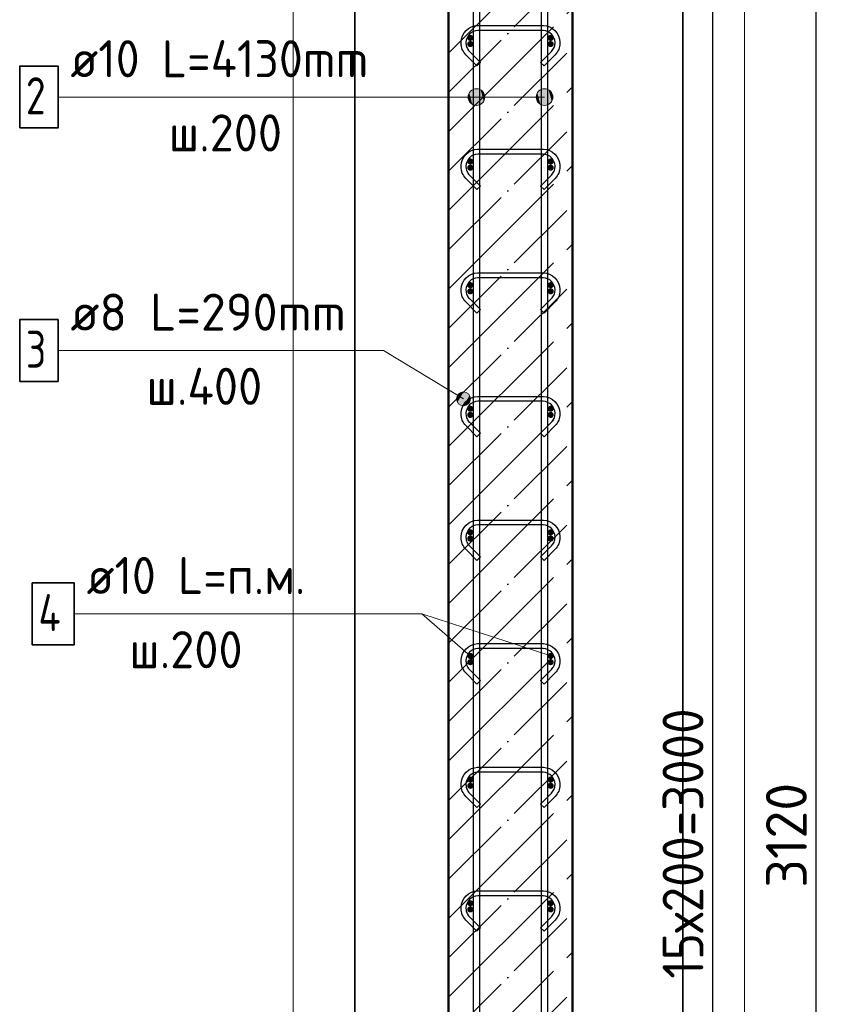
# Model space of a CAD drawing. Header units: millimetres. Extents: x 9402 to 69898, y -2829 to 22870.
# Tile 15 of 69: x 12891 to 14216, y 8089 to 9682. Entities that reach past the tile are written whole.
import ezdxf

# ---------------------------------------------------------------- set-up
doc = ezdxf.new("R2010")
doc.units = ezdxf.units.MM
doc.header["$PDMODE"] = 65
doc.linetypes.add('______11', pattern=[150, 120, -15, 0, -15])
doc.linetypes.add('______5', pattern=[330, 240, -30, 30, -30])
for name, color, linetype, lineweight in [('Standard', 7, 'Continuous', 25), ('Арм.стержн. Арматура края', 96, 'Continuous', 35), ('Арм.стержн. вертикальными 1', 22, 'Continuous', 35), ('Арм.стержн.горизонт. 1', 180, 'Continuous', 35), ('Размерная линия_ общее', 7, 'Continuous', 13)]:
    doc.layers.add(name, color=color, linetype=linetype, lineweight=lineweight)
doc.layers.add('Арм.стержн.Стяжки', color=7, linetype='Continuous', lineweight=35, true_color=0x501e0f)
doc.styles.add('ISOCPEUR', font='ISOCPEUR')
doc.dimstyles.new('DIMSTYLE_5', dxfattribs={"dimtxt": 66, "dimasz": 75, "dimexe": 0, "dimexo": 0, "dimgap": 33, "dimtad": 2, "dimdec": 0, "dimrnd": 5, "dimzin": 12, "dimdsep": 46, "dimtxsty": 'ISOCPEUR', "dimblk1": 'ALL_ML_STRICH', "dimblk2": 'ALL_ML_STRICH', "dimsah": 1, "dimcen": 0, "dimclrd": 7, "dimclre": 256, "dimclrt": 7, "dimadec": 0, "dimazin": 0, "dimtfac": 1, "dimtdec": 0, "dimtix": 1, "dimtmove": 2, "dimatfit": 3, "dimfxl": 0, "dimtzin": 0, "dimlwd": 0, "dimlwe": -3, "dimarcsym": 0})

# ---------------------------------------------------------------- blocks, each defined once
blk = doc.blocks.new('ALL_ML_STRICH')
at = {"color": 0, "linetype": 'ByBlock', "lineweight": -2}
for p, q in [((0, -0.5), (0, 0.5)), ((-0.3, -0.3), (0.3, 0.3)), ((-1, 0), (0.5, 0))]:
    blk.add_line(p, q, dxfattribs=at)
blk = doc.blocks.new('*D26')
at = {"layer": 'DEFPOINTS', "color": 7, "linetype": 'Continuous', "lineweight": 13, "transparency": 33554687}
for p in [(13880.9, 9912.6), (13909.5, 6792.6), (14178.8, 6792.6)]:
    blk.add_point(p, dxfattribs=at)
at = {"layer": 'Размерная линия_ общее', "color": 253, "linetype": 'Continuous', "lineweight": -2, "true_color": 0xa0a0a0, "transparency": 33554687}
for p, q in [((13900.9, 9912.6), (14178.8, 9912.6)), ((13929.5, 6792.6), (14178.8, 6792.6))]:
    blk.add_line(p, q, dxfattribs=at)
at = {"layer": 'Размерная линия_ общее', "color": 7, "linetype": 'Continuous', "lineweight": -2, "transparency": 33554687}
blk.add_line((14178.8, 6792.6), (14178.8, 9912.6), dxfattribs=at)
at = {"layer": 'Размерная линия_ общее', "color": 7, "linetype": 'Continuous', "lineweight": 13, "transparency": 33554687, "xscale": 75, "yscale": 75, "zscale": 75}
for p, rotation in [((14178.8, 9912.6), 90), ((14178.8, 6792.6), 270)]:
    blk.add_blockref('ALL_ML_STRICH', p, dxfattribs=dict(at, rotation=rotation))
at = {"layer": 'Размерная линия_ общее', "color": 7, "linetype": 'Continuous', "lineweight": 13, "transparency": 33554687, "insert": (14130.8, 8362.5), "char_height": 66, "width": 264, "attachment_point": 5, "rotation": 90, "style": 'ISOCPEUR'}
blk.add_mtext('\\A1;{3120}', dxfattribs=at)
blk = doc.blocks.new('*D29')
at = {"layer": 'DEFPOINTS', "color": 7, "linetype": 'Continuous', "lineweight": 13, "transparency": 33554687}
for p in [(13749.7, 9852.6), (13749.7, 6852.6), (14011.6, 6852.6)]:
    blk.add_point(p, dxfattribs=at)
at = {"layer": 'Размерная линия_ общее', "color": 253, "linetype": 'Continuous', "lineweight": -2, "true_color": 0xa0a0a0, "transparency": 33554687}
for p, q in [((13769.7, 9852.6), (14011.6, 9852.6)), ((13769.7, 6852.6), (14011.6, 6852.6))]:
    blk.add_line(p, q, dxfattribs=at)
at = {"layer": 'Размерная линия_ общее', "color": 7, "linetype": 'Continuous', "lineweight": -2, "transparency": 33554687}
blk.add_line((14011.6, 6852.6), (14011.6, 9852.6), dxfattribs=at)
at = {"layer": 'Размерная линия_ общее', "color": 7, "linetype": 'Continuous', "lineweight": 13, "transparency": 33554687, "xscale": 75, "yscale": 75, "zscale": 75}
for p, rotation in [((14011.6, 9852.6), 90), ((14011.6, 6852.6), 270)]:
    blk.add_blockref('ALL_ML_STRICH', p, dxfattribs=dict(at, rotation=rotation))
at = {"layer": 'Размерная линия_ общее', "color": 7, "linetype": 'Continuous', "lineweight": 13, "transparency": 33554687, "insert": (13930.6, 8130.6), "char_height": 66, "width": 3.3, "attachment_point": 1, "rotation": 90, "line_spacing_factor": 0.60241, "style": 'ISOCPEUR'}
blk.add_mtext('\\W0.91;15х200=3000', dxfattribs=at)

msp = doc.modelspace()

# ---------------------------------------------------------------- hatches: boundary and pattern name
at = {"layer": 'Арм.стержн. Арматура края', "linetype": 'Continuous', "lineweight": 50, "transparency": 33554687}
for points in [[(13624.7, 9642.6), (13624.3, 9644.5), (13623.2, 9646.1), (13621.6, 9647.2), (13619.7, 9647.6), (13617.8, 9647.2), (13616.1, 9646.1), (13615.1, 9644.5), (13614.7, 9642.6), (13615.1, 9640.7), (13616.1, 9639.1), (13617.8, 9638), (13619.7, 9637.6), (13621.6, 9638), (13623.2, 9639.1), (13624.3, 9640.7)], [(13754.7, 9642.6), (13754.3, 9644.5), (13753.2, 9646.1), (13751.6, 9647.2), (13749.7, 9647.6), (13747.8, 9647.2), (13746.1, 9646.1), (13745.1, 9644.5), (13744.7, 9642.6), (13745.1, 9640.7), (13746.1, 9639.1), (13747.8, 9638), (13749.7, 9637.6), (13751.6, 9638), (13753.2, 9639.1), (13754.3, 9640.7)], [(13624.7, 9442.6), (13624.3, 9444.5), (13623.2, 9446.1), (13621.6, 9447.2), (13619.7, 9447.6), (13617.8, 9447.2), (13616.1, 9446.1), (13615.1, 9444.5), (13614.7, 9442.6), (13615.1, 9440.7), (13616.1, 9439.1), (13617.8, 9438), (13619.7, 9437.6), (13621.6, 9438), (13623.2, 9439.1), (13624.3, 9440.7)], [(13754.7, 9442.6), (13754.3, 9444.5), (13753.2, 9446.1), (13751.6, 9447.2), (13749.7, 9447.6), (13747.8, 9447.2), (13746.1, 9446.1), (13745.1, 9444.5), (13744.7, 9442.6), (13745.1, 9440.7), (13746.1, 9439.1), (13747.8, 9438), (13749.7, 9437.6), (13751.6, 9438), (13753.2, 9439.1), (13754.3, 9440.7)], [(13624.7, 9242.6), (13624.3, 9244.5), (13623.2, 9246.1), (13621.6, 9247.2), (13619.7, 9247.6), (13617.8, 9247.2), (13616.1, 9246.1), (13615.1, 9244.5), (13614.7, 9242.6), (13615.1, 9240.7), (13616.1, 9239.1), (13617.8, 9238), (13619.7, 9237.6), (13621.6, 9238), (13623.2, 9239.1), (13624.3, 9240.7)], [(13754.7, 9242.6), (13754.3, 9244.5), (13753.2, 9246.1), (13751.6, 9247.2), (13749.7, 9247.6), (13747.8, 9247.2), (13746.1, 9246.1), (13745.1, 9244.5), (13744.7, 9242.6), (13745.1, 9240.7), (13746.1, 9239.1), (13747.8, 9238), (13749.7, 9237.6), (13751.6, 9238), (13753.2, 9239.1), (13754.3, 9240.7)], [(13624.7, 9042.6), (13624.3, 9044.5), (13623.2, 9046.1), (13621.6, 9047.2), (13619.7, 9047.6), (13617.8, 9047.2), (13616.1, 9046.1), (13615.1, 9044.5), (13614.7, 9042.6), (13615.1, 9040.7), (13616.1, 9039.1), (13617.8, 9038), (13619.7, 9037.6), (13621.6, 9038), (13623.2, 9039.1), (13624.3, 9040.7)], [(13754.7, 9042.6), (13754.3, 9044.5), (13753.2, 9046.1), (13751.6, 9047.2), (13749.7, 9047.6), (13747.8, 9047.2), (13746.1, 9046.1), (13745.1, 9044.5), (13744.7, 9042.6), (13745.1, 9040.7), (13746.1, 9039.1), (13747.8, 9038), (13749.7, 9037.6), (13751.6, 9038), (13753.2, 9039.1), (13754.3, 9040.7)], [(13624.7, 8842.6), (13624.3, 8844.5), (13623.2, 8846.1), (13621.6, 8847.2), (13619.7, 8847.6), (13617.8, 8847.2), (13616.1, 8846.1), (13615.1, 8844.5), (13614.7, 8842.6), (13615.1, 8840.7), (13616.1, 8839.1), (13617.8, 8838), (13619.7, 8837.6), (13621.6, 8838), (13623.2, 8839.1), (13624.3, 8840.7)], [(13754.7, 8842.6), (13754.3, 8844.5), (13753.2, 8846.1), (13751.6, 8847.2), (13749.7, 8847.6), (13747.8, 8847.2), (13746.1, 8846.1), (13745.1, 8844.5), (13744.7, 8842.6), (13745.1, 8840.7), (13746.1, 8839.1), (13747.8, 8838), (13749.7, 8837.6), (13751.6, 8838), (13753.2, 8839.1), (13754.3, 8840.7)], [(13624.7, 8642.6), (13624.3, 8644.5), (13623.2, 8646.1), (13621.6, 8647.2), (13619.7, 8647.6), (13617.8, 8647.2), (13616.1, 8646.1), (13615.1, 8644.5), (13614.7, 8642.6), (13615.1, 8640.7), (13616.1, 8639.1), (13617.8, 8638), (13619.7, 8637.6), (13621.6, 8638), (13623.2, 8639.1), (13624.3, 8640.7)], [(13754.7, 8642.6), (13754.3, 8644.5), (13753.2, 8646.1), (13751.6, 8647.2), (13749.7, 8647.6), (13747.8, 8647.2), (13746.1, 8646.1), (13745.1, 8644.5), (13744.7, 8642.6), (13745.1, 8640.7), (13746.1, 8639.1), (13747.8, 8638), (13749.7, 8637.6), (13751.6, 8638), (13753.2, 8639.1), (13754.3, 8640.7)], [(13624.7, 8442.6), (13624.3, 8444.5), (13623.2, 8446.1), (13621.6, 8447.2), (13619.7, 8447.6), (13617.8, 8447.2), (13616.1, 8446.1), (13615.1, 8444.5), (13614.7, 8442.6), (13615.1, 8440.7), (13616.1, 8439.1), (13617.8, 8438), (13619.7, 8437.6), (13621.6, 8438), (13623.2, 8439.1), (13624.3, 8440.7)], [(13754.7, 8442.6), (13754.3, 8444.5), (13753.2, 8446.1), (13751.6, 8447.2), (13749.7, 8447.6), (13747.8, 8447.2), (13746.1, 8446.1), (13745.1, 8444.5), (13744.7, 8442.6), (13745.1, 8440.7), (13746.1, 8439.1), (13747.8, 8438), (13749.7, 8437.6), (13751.6, 8438), (13753.2, 8439.1), (13754.3, 8440.7)], [(13624.7, 8242.6), (13624.3, 8244.5), (13623.2, 8246.1), (13621.6, 8247.2), (13619.7, 8247.6), (13617.8, 8247.2), (13616.1, 8246.1), (13615.1, 8244.5), (13614.7, 8242.6), (13615.1, 8240.7), (13616.1, 8239.1), (13617.8, 8238), (13619.7, 8237.6), (13621.6, 8238), (13623.2, 8239.1), (13624.3, 8240.7)], [(13754.7, 8242.6), (13754.3, 8244.5), (13753.2, 8246.1), (13751.6, 8247.2), (13749.7, 8247.6), (13747.8, 8247.2), (13746.1, 8246.1), (13745.1, 8244.5), (13744.7, 8242.6), (13745.1, 8240.7), (13746.1, 8239.1), (13747.8, 8238), (13749.7, 8237.6), (13751.6, 8238), (13753.2, 8239.1), (13754.3, 8240.7)]]:
    msp.add_hatch(color=4, dxfattribs=at).paths.add_polyline_path(points)
at = {"layer": 'Арм.стержн. вертикальными 1', "linetype": 'Continuous', "lineweight": 13, "transparency": 33554687}
for points in [[(13618.1, 9550.1), (13618.1, 9563.6), (13616.2, 9556.9)], [(13618.1, 9550.1), (13618.1, 9563.6), (13616.2, 9556.9)], [(13618.1, 9563.6), (13622.9, 9545.3), (13622.9, 9568.5)], [(13618.1, 9563.6), (13622.9, 9545.3), (13622.9, 9568.5)], [(13618.1, 9563.6), (13618.1, 9550.1), (13622.9, 9545.3)], [(13618.1, 9563.6), (13618.1, 9550.1), (13622.9, 9545.3)], [(13622.9, 9568.5), (13629.7, 9543.4), (13629.7, 9570.4)], [(13622.9, 9568.5), (13629.7, 9543.4), (13629.7, 9570.4)], [(13622.9, 9568.5), (13622.9, 9545.3), (13629.7, 9543.4)], [(13622.9, 9568.5), (13622.9, 9545.3), (13629.7, 9543.4)], [(13629.7, 9570.4), (13629.7, 9543.4), (13636.4, 9545.3)], [(13629.7, 9570.4), (13636.4, 9545.3), (13636.4, 9568.5)], [(13629.7, 9570.4), (13629.7, 9543.4), (13636.4, 9545.3)], [(13629.7, 9570.4), (13636.4, 9545.3), (13636.4, 9568.5)], [(13636.4, 9568.5), (13636.4, 9545.3), (13641.3, 9550.1)], [(13636.4, 9568.5), (13641.3, 9550.1), (13641.3, 9563.6)], [(13636.4, 9568.5), (13636.4, 9545.3), (13641.3, 9550.1)], [(13636.4, 9568.5), (13641.3, 9550.1), (13641.3, 9563.6)], [(13641.3, 9563.6), (13641.3, 9550.1), (13643.2, 9556.9)], [(13641.3, 9563.6), (13641.3, 9550.1), (13643.2, 9556.9)], [(13728.1, 9550.1), (13728.1, 9563.6), (13726.2, 9556.9)], [(13728.1, 9550.1), (13728.1, 9563.6), (13726.2, 9556.9)], [(13728.1, 9563.6), (13732.9, 9545.3), (13732.9, 9568.5)], [(13728.1, 9563.6), (13732.9, 9545.3), (13732.9, 9568.5)], [(13728.1, 9563.6), (13728.1, 9550.1), (13732.9, 9545.3)], [(13728.1, 9563.6), (13728.1, 9550.1), (13732.9, 9545.3)], [(13732.9, 9568.5), (13739.7, 9543.4), (13739.7, 9570.4)], [(13732.9, 9568.5), (13739.7, 9543.4), (13739.7, 9570.4)], [(13732.9, 9568.5), (13732.9, 9545.3), (13739.7, 9543.4)], [(13732.9, 9568.5), (13732.9, 9545.3), (13739.7, 9543.4)], [(13739.7, 9570.4), (13739.7, 9543.4), (13746.4, 9545.3)], [(13739.7, 9570.4), (13746.4, 9545.3), (13746.4, 9568.5)], [(13739.7, 9570.4), (13739.7, 9543.4), (13746.4, 9545.3)], [(13739.7, 9570.4), (13746.4, 9545.3), (13746.4, 9568.5)], [(13746.4, 9568.5), (13746.4, 9545.3), (13751.3, 9550.1)], [(13746.4, 9568.5), (13751.3, 9550.1), (13751.3, 9563.6)], [(13746.4, 9568.5), (13746.4, 9545.3), (13751.3, 9550.1)], [(13746.4, 9568.5), (13751.3, 9550.1), (13751.3, 9563.6)], [(13751.3, 9563.6), (13751.3, 9550.1), (13753.2, 9556.9)], [(13751.3, 9563.6), (13751.3, 9550.1), (13753.2, 9556.9)]]:
    msp.add_hatch(color=7, dxfattribs=at).paths.add_polyline_path(points)
at = {"layer": 'Арм.стержн.горизонт. 1', "linetype": 'Continuous', "lineweight": 50, "transparency": 33554687}
for points in [[(13624.7, 9652.6), (13624.3, 9654.5), (13623.2, 9656.1), (13621.6, 9657.2), (13619.7, 9657.6), (13617.8, 9657.2), (13616.1, 9656.1), (13615.1, 9654.5), (13614.7, 9652.6), (13615.1, 9650.7), (13616.1, 9649.1), (13617.8, 9648), (13619.7, 9647.6), (13621.6, 9648), (13623.2, 9649.1), (13624.3, 9650.7)], [(13754.7, 9652.6), (13754.3, 9654.5), (13753.2, 9656.1), (13751.6, 9657.2), (13749.7, 9657.6), (13747.8, 9657.2), (13746.1, 9656.1), (13745.1, 9654.5), (13744.7, 9652.6), (13745.1, 9650.7), (13746.1, 9649.1), (13747.8, 9648), (13749.7, 9647.6), (13751.6, 9648), (13753.2, 9649.1), (13754.3, 9650.7)], [(13624.7, 9452.6), (13624.3, 9454.5), (13623.2, 9456.1), (13621.6, 9457.2), (13619.7, 9457.6), (13617.8, 9457.2), (13616.1, 9456.1), (13615.1, 9454.5), (13614.7, 9452.6), (13615.1, 9450.7), (13616.1, 9449.1), (13617.8, 9448), (13619.7, 9447.6), (13621.6, 9448), (13623.2, 9449.1), (13624.3, 9450.7)], [(13754.7, 9452.6), (13754.3, 9454.5), (13753.2, 9456.1), (13751.6, 9457.2), (13749.7, 9457.6), (13747.8, 9457.2), (13746.1, 9456.1), (13745.1, 9454.5), (13744.7, 9452.6), (13745.1, 9450.7), (13746.1, 9449.1), (13747.8, 9448), (13749.7, 9447.6), (13751.6, 9448), (13753.2, 9449.1), (13754.3, 9450.7)], [(13624.7, 9252.6), (13624.3, 9254.5), (13623.2, 9256.1), (13621.6, 9257.2), (13619.7, 9257.6), (13617.8, 9257.2), (13616.1, 9256.1), (13615.1, 9254.5), (13614.7, 9252.6), (13615.1, 9250.7), (13616.1, 9249.1), (13617.8, 9248), (13619.7, 9247.6), (13621.6, 9248), (13623.2, 9249.1), (13624.3, 9250.7)], [(13754.7, 9252.6), (13754.3, 9254.5), (13753.2, 9256.1), (13751.6, 9257.2), (13749.7, 9257.6), (13747.8, 9257.2), (13746.1, 9256.1), (13745.1, 9254.5), (13744.7, 9252.6), (13745.1, 9250.7), (13746.1, 9249.1), (13747.8, 9248), (13749.7, 9247.6), (13751.6, 9248), (13753.2, 9249.1), (13754.3, 9250.7)], [(13624.7, 9052.6), (13624.3, 9054.5), (13623.2, 9056.1), (13621.6, 9057.2), (13619.7, 9057.6), (13617.8, 9057.2), (13616.1, 9056.1), (13615.1, 9054.5), (13614.7, 9052.6), (13615.1, 9050.7), (13616.1, 9049.1), (13617.8, 9048), (13619.7, 9047.6), (13621.6, 9048), (13623.2, 9049.1), (13624.3, 9050.7)], [(13754.7, 9052.6), (13754.3, 9054.5), (13753.2, 9056.1), (13751.6, 9057.2), (13749.7, 9057.6), (13747.8, 9057.2), (13746.1, 9056.1), (13745.1, 9054.5), (13744.7, 9052.6), (13745.1, 9050.7), (13746.1, 9049.1), (13747.8, 9048), (13749.7, 9047.6), (13751.6, 9048), (13753.2, 9049.1), (13754.3, 9050.7)], [(13624.7, 8852.6), (13624.3, 8854.5), (13623.2, 8856.1), (13621.6, 8857.2), (13619.7, 8857.6), (13617.8, 8857.2), (13616.1, 8856.1), (13615.1, 8854.5), (13614.7, 8852.6), (13615.1, 8850.7), (13616.1, 8849.1), (13617.8, 8848), (13619.7, 8847.6), (13621.6, 8848), (13623.2, 8849.1), (13624.3, 8850.7)], [(13754.7, 8852.6), (13754.3, 8854.5), (13753.2, 8856.1), (13751.6, 8857.2), (13749.7, 8857.6), (13747.8, 8857.2), (13746.1, 8856.1), (13745.1, 8854.5), (13744.7, 8852.6), (13745.1, 8850.7), (13746.1, 8849.1), (13747.8, 8848), (13749.7, 8847.6), (13751.6, 8848), (13753.2, 8849.1), (13754.3, 8850.7)], [(13624.7, 8652.6), (13624.3, 8654.5), (13623.2, 8656.1), (13621.6, 8657.2), (13619.7, 8657.6), (13617.8, 8657.2), (13616.1, 8656.1), (13615.1, 8654.5), (13614.7, 8652.6), (13615.1, 8650.7), (13616.1, 8649.1), (13617.8, 8648), (13619.7, 8647.6), (13621.6, 8648), (13623.2, 8649.1), (13624.3, 8650.7)], [(13754.7, 8652.6), (13754.3, 8654.5), (13753.2, 8656.1), (13751.6, 8657.2), (13749.7, 8657.6), (13747.8, 8657.2), (13746.1, 8656.1), (13745.1, 8654.5), (13744.7, 8652.6), (13745.1, 8650.7), (13746.1, 8649.1), (13747.8, 8648), (13749.7, 8647.6), (13751.6, 8648), (13753.2, 8649.1), (13754.3, 8650.7)], [(13624.7, 8452.6), (13624.3, 8454.5), (13623.2, 8456.1), (13621.6, 8457.2), (13619.7, 8457.6), (13617.8, 8457.2), (13616.1, 8456.1), (13615.1, 8454.5), (13614.7, 8452.6), (13615.1, 8450.7), (13616.1, 8449.1), (13617.8, 8448), (13619.7, 8447.6), (13621.6, 8448), (13623.2, 8449.1), (13624.3, 8450.7)], [(13754.7, 8452.6), (13754.3, 8454.5), (13753.2, 8456.1), (13751.6, 8457.2), (13749.7, 8457.6), (13747.8, 8457.2), (13746.1, 8456.1), (13745.1, 8454.5), (13744.7, 8452.6), (13745.1, 8450.7), (13746.1, 8449.1), (13747.8, 8448), (13749.7, 8447.6), (13751.6, 8448), (13753.2, 8449.1), (13754.3, 8450.7)], [(13624.7, 8252.6), (13624.3, 8254.5), (13623.2, 8256.1), (13621.6, 8257.2), (13619.7, 8257.6), (13617.8, 8257.2), (13616.1, 8256.1), (13615.1, 8254.5), (13614.7, 8252.6), (13615.1, 8250.7), (13616.1, 8249.1), (13617.8, 8248), (13619.7, 8247.6), (13621.6, 8248), (13623.2, 8249.1), (13624.3, 8250.7)], [(13754.7, 8252.6), (13754.3, 8254.5), (13753.2, 8256.1), (13751.6, 8257.2), (13749.7, 8257.6), (13747.8, 8257.2), (13746.1, 8256.1), (13745.1, 8254.5), (13744.7, 8252.6), (13745.1, 8250.7), (13746.1, 8249.1), (13747.8, 8248), (13749.7, 8247.6), (13751.6, 8248), (13753.2, 8249.1), (13754.3, 8250.7)]]:
    msp.add_hatch(color=4, dxfattribs=at).paths.add_polyline_path(points)
at = {"layer": 'Арм.стержн.Стяжки', "linetype": 'Continuous', "lineweight": 13, "transparency": 33554687}
for points in [[(13597.5, 9068.8), (13603.3, 9078.4), (13599.1, 9074.4)], [(13603.3, 9078.4), (13597.5, 9068.8), (13598.9, 9063.2)], [(13603.3, 9078.4), (13598.9, 9063.2), (13608.9, 9079.8)], [(13608.9, 9079.8), (13598.9, 9063.2), (13602.9, 9059)], [(13608.9, 9079.8), (13602.9, 9059), (13614.5, 9078.2)], [(13614.5, 9078.2), (13602.9, 9059), (13608.5, 9057.4)], [(13614.5, 9078.2), (13608.5, 9057.4), (13618.5, 9074)], [(13618.5, 9074), (13608.5, 9057.4), (13614.1, 9058.8)], [(13618.5, 9074), (13614.1, 9058.8), (13619.9, 9068.4)], [(13619.9, 9068.4), (13614.1, 9058.8), (13618.3, 9062.8)]]:
    msp.add_hatch(color=7, dxfattribs=at).paths.add_polyline_path(points)

# ---------------------------------------------------------------- linework, layer by layer
at = {"color": 52, "linetype": 'Continuous', "lineweight": -3, "transparency": 33554687}
for p, q in [((13433.2, 10996), (13433.2, 6447.4)), ((13433.2, 6447.4), (13433.2, 10996)), ((13963.2, 10996), (13963.2, 6447.4)), ((13963.2, 6447.4), (13963.2, 10996))]:
    msp.add_line(p, q, dxfattribs=at)
at = {"layer": 'Standard', "color": 7, "linetype": 'Continuous', "lineweight": 50, "transparency": 33554687}
for p, q in [((13584.7, 9912.6), (13584.7, 6792.6)), ((13784.7, 6792.6), (13784.7, 9912.6))]:
    msp.add_line(p, q, dxfattribs=at)
at = {"layer": 'Standard', "color": 7, "linetype": '______5', "lineweight": -3, "transparency": 33554687}
for p, q in [((13584.7, 9627.8), (13784.7, 9827.8)), ((13584.7, 9500.6), (13784.7, 9700.6)), ((13584.7, 9373.3), (13784.7, 9573.3)), ((13584.7, 9246), (13784.7, 9446)), ((13584.7, 9118.7), (13784.7, 9318.7)), ((13584.7, 8991.4), (13784.7, 9191.4)), ((13584.7, 8864.2), (13784.7, 9064.2)), ((13584.7, 8736.9), (13784.7, 8936.9)), ((13584.7, 8609.6), (13784.7, 8809.6)), ((13584.7, 8482.3), (13784.7, 8682.3)), ((13584.7, 8355), (13784.7, 8555)), ((13584.7, 8227.8), (13784.7, 8427.8)), ((13584.7, 8100.5), (13784.7, 8300.5)), ((13584.7, 7973.2), (13784.7, 8173.2))]:
    msp.add_line(p, q, dxfattribs=at)
at = {"layer": 'Standard', "color": 7, "linetype": '______11', "lineweight": -3, "transparency": 33554687}
for p, q in [((13584.7, 9564.2), (13784.7, 9764.2)), ((13584.7, 9436.9), (13784.7, 9636.9)), ((13584.7, 9309.6), (13784.7, 9509.6)), ((13584.7, 9182.4), (13784.7, 9382.4)), ((13584.7, 9055.1), (13784.7, 9255.1)), ((13584.7, 8927.8), (13784.7, 9127.8)), ((13584.7, 8800.5), (13784.7, 9000.5)), ((13584.7, 8673.2), (13784.7, 8873.2)), ((13584.7, 8546), (13784.7, 8746)), ((13584.7, 8418.7), (13784.7, 8618.7)), ((13584.7, 8291.4), (13784.7, 8491.4)), ((13584.7, 8164.1), (13784.7, 8364.1)), ((13584.7, 8036.8), (13784.7, 8236.8)), ((13584.7, 7909.6), (13784.7, 8109.6))]:
    msp.add_line(p, q, dxfattribs=at)
at = {"layer": 'Standard', "color": 7, "linetype": 'Continuous', "lineweight": 13, "transparency": 33554687}
msp.add_line((13749.7, 8652.6), (13541.3, 8720.8), dxfattribs=at)
msp.add_lwpolyline([(13333.2, 6347.4), (14063.2, 6347.4), (14063.2, 11096), (13333.2, 11096), (13333.2, 6347.4)], dxfattribs=at)
at = {"layer": 'Арм.стержн. вертикальными 1', "color": 7, "linetype": 'Continuous', "lineweight": 13, "transparency": 33554687}
for p, q in [((13629.7, 9570.4), (13629.7, 9570.4)), ((13629.7, 9570.4), (13629.7, 9570.4)), ((13739.7, 9570.4), (13739.7, 9570.4)), ((13739.7, 9570.4), (13739.7, 9570.4)), ((12953.1, 9556.9), (13545.1, 9556.9)), ((13545.1, 9556.9), (13739.7, 9556.9)), ((13545.1, 9556.9), (13739.7, 9556.9)), ((13545.1, 9556.9), (13629.7, 9556.9)), ((13545.1, 9556.9), (13629.7, 9556.9)), ((13616.2, 9556.9), (13616.2, 9556.9)), ((13616.2, 9556.9), (13616.2, 9556.9)), ((13629.7, 9543.4), (13629.7, 9543.4)), ((13629.7, 9543.4), (13629.7, 9543.4)), ((13643.2, 9556.9), (13643.2, 9556.9)), ((13643.2, 9556.9), (13643.2, 9556.9)), ((13726.2, 9556.9), (13726.2, 9556.9)), ((13726.2, 9556.9), (13726.2, 9556.9)), ((13739.7, 9543.4), (13739.7, 9543.4)), ((13739.7, 9543.4), (13739.7, 9543.4)), ((13753.2, 9556.9), (13753.2, 9556.9)), ((13753.2, 9556.9), (13753.2, 9556.9))]:
    msp.add_line(p, q, dxfattribs=at)
at = {"layer": 'Арм.стержн. вертикальными 1', "color": 4, "linetype": 'Continuous', "lineweight": 25, "transparency": 33554687}
for points in [[(13624.7, 6792.6), (13624.7, 10922.6), (13634.7, 10922.6), (13634.7, 6792.6), (13624.7, 6792.6)], [(13624.7, 6792.6), (13624.7, 10922.6), (13634.7, 10922.6), (13634.7, 6792.6), (13624.7, 6792.6)], [(13734.7, 6792.6), (13734.7, 10922.6), (13744.7, 10922.6), (13744.7, 6792.6), (13734.7, 6792.6)], [(13734.7, 6792.6), (13734.7, 10922.6), (13744.7, 10922.6), (13744.7, 6792.6), (13734.7, 6792.6)]]:
    msp.add_lwpolyline(points, dxfattribs=at)
at = {"layer": 'Арм.стержн. вертикальными 1', "color": 7, "linetype": 'Continuous', "lineweight": 35, "transparency": 33554687}
msp.add_lwpolyline([(12891.1, 9506.9), (12953.1, 9506.9), (12953.1, 9606.9), (12891.1, 9606.9), (12891.1, 9506.9)], dxfattribs=at)
at = {"layer": 'Арм.стержн. вертикальными 1', "color": 7, "linetype": 'Continuous', "lineweight": 13, "transparency": 33554687}
for centre in [(13629.7, 9556.9), (13629.7, 9556.9), (13739.7, 9556.9), (13739.7, 9556.9)]:
    msp.add_circle(centre, 13.5, dxfattribs=at)
at = {"layer": 'Арм.стержн.горизонт. 1', "color": 7, "linetype": 'Continuous', "lineweight": 13, "transparency": 33554687}
for p, q in [((12979.3, 8720.8), (13541.3, 8720.8)), ((13541.3, 8720.8), (13619.7, 8652.6))]:
    msp.add_line(p, q, dxfattribs=at)
at = {"layer": 'Арм.стержн.горизонт. 1', "color": 7, "linetype": 'Continuous', "lineweight": 35, "transparency": 33554687}
msp.add_lwpolyline([(12911.3, 8670.8), (12979.3, 8670.8), (12979.3, 8770.8), (12911.3, 8770.8), (12911.3, 8670.8)], dxfattribs=at)
at = {"layer": 'Арм.стержн.Стяжки', "color": 7, "linetype": 'Continuous', "lineweight": 13, "transparency": 33554687}
for p, q in [((12953.1, 9146.9), (13479.1, 9146.9)), ((13479.1, 9146.9), (13608.7, 9068.6)), ((13599.1, 9074.4), (13599.1, 9074.4)), ((13614.5, 9078.2), (13614.5, 9078.2)), ((13602.9, 9059), (13602.9, 9059)), ((13618.3, 9062.8), (13618.3, 9062.8))]:
    msp.add_line(p, q, dxfattribs=at)
at = {"layer": 'Арм.стержн.Стяжки', "color": 40, "linetype": 'Continuous', "lineweight": 25, "transparency": 33554687}
for points in [[(13733.2, 9612.9), (13751.1, 9630.7), (13752.3, 9632.2), (13753.4, 9633.7), (13754.4, 9635.3), (13755.2, 9637), (13755.8, 9638.7), (13756.2, 9640.5), (13756.5, 9642.4), (13756.7, 9644.2), (13756.7, 9645.4), (13756.2, 9649), (13755, 9652.7), (13753.1, 9656), (13750.8, 9658.7), (13748.1, 9661), (13744.7, 9662.9), (13741.1, 9664.1), (13737.4, 9664.6), (13631.9, 9664.6), (13628.3, 9664.1), (13624.6, 9662.9), (13621.3, 9661), (13618.5, 9658.7), (13616.3, 9656), (13614.4, 9652.7), (13613.2, 9649), (13612.7, 9645.4), (13612.7, 9644.2), (13612.8, 9642.4), (13613.1, 9640.5), (13613.6, 9638.7), (13614.2, 9637), (13615, 9635.3), (13615.9, 9633.7), (13617, 9632.2), (13618.3, 9630.7), (13636.1, 9612.9), (13630.5, 9607.2), (13612.4, 9625.3), (13610.8, 9627.2), (13609.2, 9629.3), (13607.9, 9631.6), (13606.8, 9633.9), (13605.9, 9636.3), (13605.3, 9638.9), (13604.9, 9641.4), (13604.7, 9643.9), (13604.7, 9645.9), (13605.4, 9650.8), (13607, 9655.9), (13609.7, 9660.6), (13612.9, 9664.4), (13616.7, 9667.6), (13621.4, 9670.3), (13626.5, 9671.9), (13631.4, 9672.6), (13738, 9672.6), (13742.9, 9671.9), (13748, 9670.3), (13752.6, 9667.6), (13756.5, 9664.4), (13759.7, 9660.6), (13762.3, 9655.9), (13764, 9650.8), (13764.7, 9645.9), (13764.7, 9643.9), (13764.5, 9641.4), (13764.1, 9638.9), (13763.4, 9636.3), (13762.6, 9633.9), (13761.5, 9631.6), (13760.1, 9629.3), (13758.6, 9627.2), (13756.9, 9625.3), (13738.9, 9607.2), (13733.2, 9612.9)], [(13733.2, 9412.9), (13751.1, 9430.7), (13752.3, 9432.2), (13753.4, 9433.7), (13754.4, 9435.3), (13755.2, 9437), (13755.8, 9438.7), (13756.2, 9440.5), (13756.5, 9442.4), (13756.7, 9444.2), (13756.7, 9445.4), (13756.2, 9449), (13755, 9452.7), (13753.1, 9456), (13750.8, 9458.7), (13748.1, 9461), (13744.7, 9462.9), (13741.1, 9464.1), (13737.4, 9464.6), (13631.9, 9464.6), (13628.3, 9464.1), (13624.6, 9462.9), (13621.3, 9461), (13618.5, 9458.7), (13616.3, 9456), (13614.4, 9452.7), (13613.2, 9449), (13612.7, 9445.4), (13612.7, 9444.2), (13612.8, 9442.4), (13613.1, 9440.5), (13613.6, 9438.7), (13614.2, 9437), (13615, 9435.3), (13615.9, 9433.7), (13617, 9432.2), (13618.3, 9430.7), (13636.1, 9412.9), (13630.5, 9407.2), (13612.4, 9425.3), (13610.8, 9427.2), (13609.2, 9429.3), (13607.9, 9431.6), (13606.8, 9433.9), (13605.9, 9436.3), (13605.3, 9438.9), (13604.9, 9441.4), (13604.7, 9443.9), (13604.7, 9445.9), (13605.4, 9450.8), (13607, 9455.9), (13609.7, 9460.6), (13612.9, 9464.4), (13616.7, 9467.6), (13621.4, 9470.3), (13626.5, 9471.9), (13631.4, 9472.6), (13738, 9472.6), (13742.9, 9471.9), (13748, 9470.3), (13752.6, 9467.6), (13756.5, 9464.4), (13759.7, 9460.6), (13762.3, 9455.9), (13764, 9450.8), (13764.7, 9445.9), (13764.7, 9443.9), (13764.5, 9441.4), (13764.1, 9438.9), (13763.4, 9436.3), (13762.6, 9433.9), (13761.5, 9431.6), (13760.1, 9429.3), (13758.6, 9427.2), (13756.9, 9425.3), (13738.9, 9407.2), (13733.2, 9412.9)], [(13733.2, 9212.9), (13751.1, 9230.7), (13752.3, 9232.2), (13753.4, 9233.7), (13754.4, 9235.3), (13755.2, 9237), (13755.8, 9238.7), (13756.2, 9240.5), (13756.5, 9242.4), (13756.7, 9244.2), (13756.7, 9245.4), (13756.2, 9249), (13755, 9252.7), (13753.1, 9256), (13750.8, 9258.7), (13748.1, 9261), (13744.7, 9262.9), (13741.1, 9264.1), (13737.4, 9264.6), (13631.9, 9264.6), (13628.3, 9264.1), (13624.6, 9262.9), (13621.3, 9261), (13618.5, 9258.7), (13616.3, 9256), (13614.4, 9252.7), (13613.2, 9249), (13612.7, 9245.4), (13612.7, 9244.2), (13612.8, 9242.4), (13613.1, 9240.5), (13613.6, 9238.7), (13614.2, 9237), (13615, 9235.3), (13615.9, 9233.7), (13617, 9232.2), (13618.3, 9230.7), (13636.1, 9212.9), (13630.5, 9207.2), (13612.4, 9225.3), (13610.8, 9227.2), (13609.2, 9229.3), (13607.9, 9231.6), (13606.8, 9233.9), (13605.9, 9236.3), (13605.3, 9238.9), (13604.9, 9241.4), (13604.7, 9243.9), (13604.7, 9245.9), (13605.4, 9250.8), (13607, 9255.9), (13609.7, 9260.6), (13612.9, 9264.4), (13616.7, 9267.6), (13621.4, 9270.3), (13626.5, 9271.9), (13631.4, 9272.6), (13738, 9272.6), (13742.9, 9271.9), (13748, 9270.3), (13752.6, 9267.6), (13756.5, 9264.4), (13759.7, 9260.6), (13762.3, 9255.9), (13764, 9250.8), (13764.7, 9245.9), (13764.7, 9243.9), (13764.5, 9241.4), (13764.1, 9238.9), (13763.4, 9236.3), (13762.6, 9233.9), (13761.5, 9231.6), (13760.1, 9229.3), (13758.6, 9227.2), (13756.9, 9225.3), (13738.9, 9207.2), (13733.2, 9212.9)], [(13733.2, 9012.9), (13751.1, 9030.7), (13752.3, 9032.2), (13753.4, 9033.7), (13754.4, 9035.3), (13755.2, 9037), (13755.8, 9038.7), (13756.2, 9040.5), (13756.5, 9042.4), (13756.7, 9044.2), (13756.7, 9045.4), (13756.2, 9049), (13755, 9052.7), (13753.1, 9056), (13750.8, 9058.7), (13748.1, 9061), (13744.7, 9062.9), (13741.1, 9064.1), (13737.4, 9064.6), (13631.9, 9064.6), (13628.3, 9064.1), (13624.6, 9062.9), (13621.3, 9061), (13618.5, 9058.7), (13616.3, 9056), (13614.4, 9052.7), (13613.2, 9049), (13612.7, 9045.4), (13612.7, 9044.2), (13612.8, 9042.4), (13613.1, 9040.5), (13613.6, 9038.7), (13614.2, 9037), (13615, 9035.3), (13615.9, 9033.7), (13617, 9032.2), (13618.3, 9030.7), (13636.1, 9012.9), (13630.5, 9007.2), (13612.4, 9025.3), (13610.8, 9027.2), (13609.2, 9029.3), (13607.9, 9031.6), (13606.8, 9033.9), (13605.9, 9036.3), (13605.3, 9038.9), (13604.9, 9041.4), (13604.7, 9043.9), (13604.7, 9045.9), (13605.4, 9050.8), (13607, 9055.9), (13609.7, 9060.6), (13612.9, 9064.4), (13616.7, 9067.6), (13621.4, 9070.3), (13626.5, 9071.9), (13631.4, 9072.6), (13738, 9072.6), (13742.9, 9071.9), (13748, 9070.3), (13752.6, 9067.6), (13756.5, 9064.4), (13759.7, 9060.6), (13762.3, 9055.9), (13764, 9050.8), (13764.7, 9045.9), (13764.7, 9043.9), (13764.5, 9041.4), (13764.1, 9038.9), (13763.4, 9036.3), (13762.6, 9033.9), (13761.5, 9031.6), (13760.1, 9029.3), (13758.6, 9027.2), (13756.9, 9025.3), (13738.9, 9007.2), (13733.2, 9012.9)], [(13733.2, 8812.9), (13751.1, 8830.7), (13752.3, 8832.2), (13753.4, 8833.7), (13754.4, 8835.3), (13755.2, 8837), (13755.8, 8838.7), (13756.2, 8840.5), (13756.5, 8842.4), (13756.7, 8844.2), (13756.7, 8845.4), (13756.2, 8849), (13755, 8852.7), (13753.1, 8856), (13750.8, 8858.7), (13748.1, 8861), (13744.7, 8862.9), (13741.1, 8864.1), (13737.4, 8864.6), (13631.9, 8864.6), (13628.3, 8864.1), (13624.6, 8862.9), (13621.3, 8861), (13618.5, 8858.7), (13616.3, 8856), (13614.4, 8852.7), (13613.2, 8849), (13612.7, 8845.4), (13612.7, 8844.2), (13612.8, 8842.4), (13613.1, 8840.5), (13613.6, 8838.7), (13614.2, 8837), (13615, 8835.3), (13615.9, 8833.7), (13617, 8832.2), (13618.3, 8830.7), (13636.1, 8812.9), (13630.5, 8807.2), (13612.4, 8825.3), (13610.8, 8827.2), (13609.2, 8829.3), (13607.9, 8831.6), (13606.8, 8833.9), (13605.9, 8836.3), (13605.3, 8838.9), (13604.9, 8841.4), (13604.7, 8843.9), (13604.7, 8845.9), (13605.4, 8850.8), (13607, 8855.9), (13609.7, 8860.6), (13612.9, 8864.4), (13616.7, 8867.6), (13621.4, 8870.3), (13626.5, 8871.9), (13631.4, 8872.6), (13738, 8872.6), (13742.9, 8871.9), (13748, 8870.3), (13752.6, 8867.6), (13756.5, 8864.4), (13759.7, 8860.6), (13762.3, 8855.9), (13764, 8850.8), (13764.7, 8845.9), (13764.7, 8843.9), (13764.5, 8841.4), (13764.1, 8838.9), (13763.4, 8836.3), (13762.6, 8833.9), (13761.5, 8831.6), (13760.1, 8829.3), (13758.6, 8827.2), (13756.9, 8825.3), (13738.9, 8807.2), (13733.2, 8812.9)], [(13733.2, 8612.9), (13751.1, 8630.7), (13752.3, 8632.2), (13753.4, 8633.7), (13754.4, 8635.3), (13755.2, 8637), (13755.8, 8638.7), (13756.2, 8640.5), (13756.5, 8642.4), (13756.7, 8644.2), (13756.7, 8645.4), (13756.2, 8649), (13755, 8652.7), (13753.1, 8656), (13750.8, 8658.7), (13748.1, 8661), (13744.7, 8662.9), (13741.1, 8664.1), (13737.4, 8664.6), (13631.9, 8664.6), (13628.3, 8664.1), (13624.6, 8662.9), (13621.3, 8661), (13618.5, 8658.7), (13616.3, 8656), (13614.4, 8652.7), (13613.2, 8649), (13612.7, 8645.4), (13612.7, 8644.2), (13612.8, 8642.4), (13613.1, 8640.5), (13613.6, 8638.7), (13614.2, 8637), (13615, 8635.3), (13615.9, 8633.7), (13617, 8632.2), (13618.3, 8630.7), (13636.1, 8612.9), (13630.5, 8607.2), (13612.4, 8625.3), (13610.8, 8627.2), (13609.2, 8629.3), (13607.9, 8631.6), (13606.8, 8633.9), (13605.9, 8636.3), (13605.3, 8638.9), (13604.9, 8641.4), (13604.7, 8643.9), (13604.7, 8645.9), (13605.4, 8650.8), (13607, 8655.9), (13609.7, 8660.6), (13612.9, 8664.4), (13616.7, 8667.6), (13621.4, 8670.3), (13626.5, 8671.9), (13631.4, 8672.6), (13738, 8672.6), (13742.9, 8671.9), (13748, 8670.3), (13752.6, 8667.6), (13756.5, 8664.4), (13759.7, 8660.6), (13762.3, 8655.9), (13764, 8650.8), (13764.7, 8645.9), (13764.7, 8643.9), (13764.5, 8641.4), (13764.1, 8638.9), (13763.4, 8636.3), (13762.6, 8633.9), (13761.5, 8631.6), (13760.1, 8629.3), (13758.6, 8627.2), (13756.9, 8625.3), (13738.9, 8607.2), (13733.2, 8612.9)], [(13733.2, 8412.9), (13751.1, 8430.7), (13752.3, 8432.2), (13753.4, 8433.7), (13754.4, 8435.3), (13755.2, 8437), (13755.8, 8438.7), (13756.2, 8440.5), (13756.5, 8442.4), (13756.7, 8444.2), (13756.7, 8445.4), (13756.2, 8449), (13755, 8452.7), (13753.1, 8456), (13750.8, 8458.7), (13748.1, 8461), (13744.7, 8462.9), (13741.1, 8464.1), (13737.4, 8464.6), (13631.9, 8464.6), (13628.3, 8464.1), (13624.6, 8462.9), (13621.3, 8461), (13618.5, 8458.7), (13616.3, 8456), (13614.4, 8452.7), (13613.2, 8449), (13612.7, 8445.4), (13612.7, 8444.2), (13612.8, 8442.4), (13613.1, 8440.5), (13613.6, 8438.7), (13614.2, 8437), (13615, 8435.3), (13615.9, 8433.7), (13617, 8432.2), (13618.3, 8430.7), (13636.1, 8412.9), (13630.5, 8407.2), (13612.4, 8425.3), (13610.8, 8427.2), (13609.2, 8429.3), (13607.9, 8431.6), (13606.8, 8433.9), (13605.9, 8436.3), (13605.3, 8438.9), (13604.9, 8441.4), (13604.7, 8443.9), (13604.7, 8445.9), (13605.4, 8450.8), (13607, 8455.9), (13609.7, 8460.6), (13612.9, 8464.4), (13616.7, 8467.6), (13621.4, 8470.3), (13626.5, 8471.9), (13631.4, 8472.6), (13738, 8472.6), (13742.9, 8471.9), (13748, 8470.3), (13752.6, 8467.6), (13756.5, 8464.4), (13759.7, 8460.6), (13762.3, 8455.9), (13764, 8450.8), (13764.7, 8445.9), (13764.7, 8443.9), (13764.5, 8441.4), (13764.1, 8438.9), (13763.4, 8436.3), (13762.6, 8433.9), (13761.5, 8431.6), (13760.1, 8429.3), (13758.6, 8427.2), (13756.9, 8425.3), (13738.9, 8407.2), (13733.2, 8412.9)], [(13733.2, 8212.9), (13751.1, 8230.7), (13752.3, 8232.2), (13753.4, 8233.7), (13754.4, 8235.3), (13755.2, 8237), (13755.8, 8238.7), (13756.2, 8240.5), (13756.5, 8242.4), (13756.7, 8244.2), (13756.7, 8245.4), (13756.2, 8249), (13755, 8252.7), (13753.1, 8256), (13750.8, 8258.7), (13748.1, 8261), (13744.7, 8262.9), (13741.1, 8264.1), (13737.4, 8264.6), (13631.9, 8264.6), (13628.3, 8264.1), (13624.6, 8262.9), (13621.3, 8261), (13618.5, 8258.7), (13616.3, 8256), (13614.4, 8252.7), (13613.2, 8249), (13612.7, 8245.4), (13612.7, 8244.2), (13612.8, 8242.4), (13613.1, 8240.5), (13613.6, 8238.7), (13614.2, 8237), (13615, 8235.3), (13615.9, 8233.7), (13617, 8232.2), (13618.3, 8230.7), (13636.1, 8212.9), (13630.5, 8207.2), (13612.4, 8225.3), (13610.8, 8227.2), (13609.2, 8229.3), (13607.9, 8231.6), (13606.8, 8233.9), (13605.9, 8236.3), (13605.3, 8238.9), (13604.9, 8241.4), (13604.7, 8243.9), (13604.7, 8245.9), (13605.4, 8250.8), (13607, 8255.9), (13609.7, 8260.6), (13612.9, 8264.4), (13616.7, 8267.6), (13621.4, 8270.3), (13626.5, 8271.9), (13631.4, 8272.6), (13738, 8272.6), (13742.9, 8271.9), (13748, 8270.3), (13752.6, 8267.6), (13756.5, 8264.4), (13759.7, 8260.6), (13762.3, 8255.9), (13764, 8250.8), (13764.7, 8245.9), (13764.7, 8243.9), (13764.5, 8241.4), (13764.1, 8238.9), (13763.4, 8236.3), (13762.6, 8233.9), (13761.5, 8231.6), (13760.1, 8229.3), (13758.6, 8227.2), (13756.9, 8225.3), (13738.9, 8207.2), (13733.2, 8212.9)]]:
    msp.add_lwpolyline(points, dxfattribs=at)
at = {"layer": 'Арм.стержн.Стяжки', "color": 7, "linetype": 'Continuous', "lineweight": 35, "transparency": 33554687}
msp.add_lwpolyline([(12891.1, 9096.9), (12953.1, 9096.9), (12953.1, 9196.9), (12891.1, 9196.9), (12891.1, 9096.9)], dxfattribs=at)
at = {"layer": 'Арм.стержн.Стяжки', "color": 7, "linetype": 'Continuous', "lineweight": 13, "transparency": 33554687}
msp.add_circle((13608.7, 9068.6), 11.3, dxfattribs=at)

# ---------------------------------------------------------------- texts
at = {"layer": 'Арм.стержн. вертикальными 1', "color": 7, "linetype": 'Continuous', "lineweight": 25, "transparency": 33554687, "char_height": 60, "attachment_point": 7, "style": 'ISOCPEUR'}
for s, insert, width in [('\\W0.94;ø10 L=4130mm ', (12973.1, 9588.9), 579.953), ('\\W0.78;2', (12901.1, 9528.9), 65.281), ('\\W0.95;ш.200 ', (13132.1, 9468.9), 262.399)]:
    msp.add_mtext(s, dxfattribs=dict(at, insert=insert, width=width))
at = {"layer": 'Арм.стержн.горизонт. 1', "color": 7, "linetype": 'Continuous', "lineweight": 25, "transparency": 33554687, "char_height": 60, "attachment_point": 7, "style": 'ISOCPEUR'}
for s, insert, width in [('\\W0.94;ø10 L=п.м.', (12999.3, 8752.8), 399.966), ('\\W0.80;4', (12921.3, 8692.8), 71.966), ('\\W0.95;ш.200 ', (13068.3, 8632.8), 262.399)]:
    msp.add_mtext(s, dxfattribs=dict(at, insert=insert, width=width))
at = {"layer": 'Арм.стержн.Стяжки', "color": 7, "linetype": 'Continuous', "lineweight": 25, "transparency": 33554687, "char_height": 60, "attachment_point": 7, "style": 'ISOCPEUR'}
for s, insert, width in [('\\W0.98;ø8 L=290mm ', (12973.1, 9178.9), 515.053), ('\\W0.78;3', (12901.1, 9118.9), 65.281), ('\\W0.95;ш.400 ', (13096.1, 9058.9), 268.447)]:
    msp.add_mtext(s, dxfattribs=dict(at, insert=insert, width=width))

# ---------------------------------------------------------------- dimensions: what is measured, and where the dimension line sits
at = {"layer": 'Размерная линия_ общее', "color": 7, "linetype": 'Continuous', "lineweight": 13, "transparency": 33554687}
dim = msp.add_linear_dim(base=(14178.8, 9912.6), p1=(13929.5, 6792.6), p2=(13900.9, 9912.6), angle=90, dimstyle='DIMSTYLE_5', override={"dimpost": '<>', "dimclrd": 7, "dimclre": 253, "dimclrt": 7, "dimlwd": 0, "dimlwe": 65533}, dxfattribs=at)
dim.commit()
dim.dimension.update_dxf_attribs({"geometry": '*D26', "text_midpoint": (14130.8, 8362.5), "dimtype": 160})
dim = msp.add_linear_dim(base=(14011.6, 9852.6), p1=(13769.7, 6852.6), p2=(13769.7, 9852.6), angle=90, text='\\W0.91;15х200=3000', dimstyle='DIMSTYLE_5', override={"dimpost": '<>', "dimclrd": 7, "dimclre": 253, "dimclrt": 7, "dimlwd": 0, "dimlwe": 65533}, dxfattribs=at)
dim.commit()
dim.dimension.update_dxf_attribs({"geometry": '*D29', "text_midpoint": (13978.6, 8352.6), "dimtype": 160})

doc.saveas('drawing.dxf')
